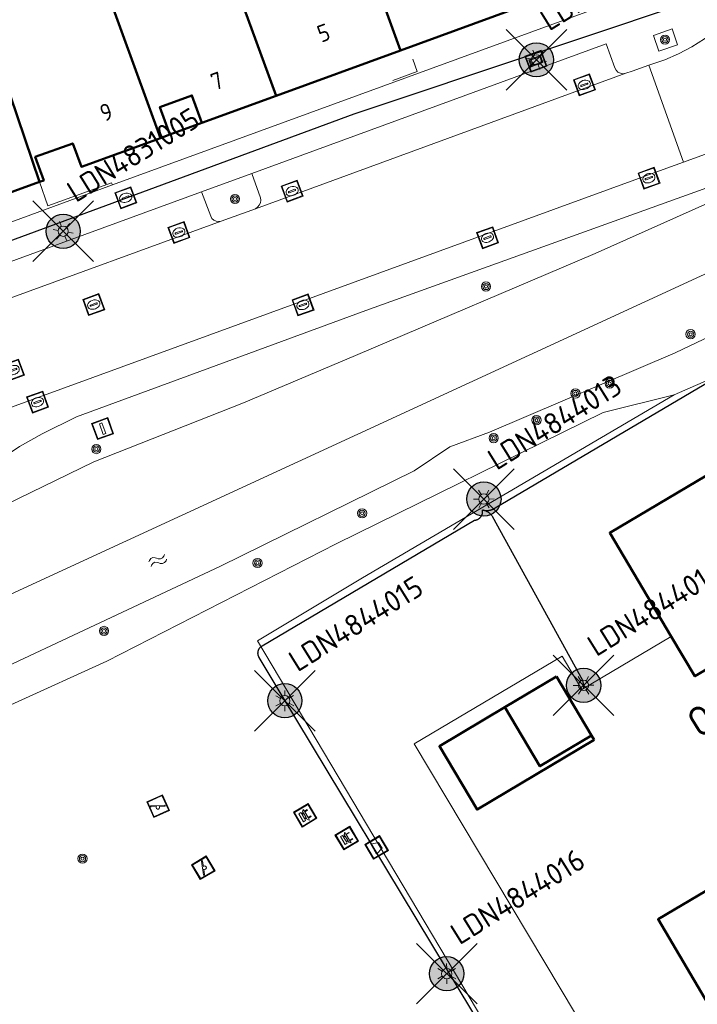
# Model space of a CAD drawing. Header units: metres. Extents: x 94279 to 96109, y 461866 to 463040.
# Tile 91 of 175: x 95163 to 95203, y 462371 to 462429. Entities that reach past the tile are written whole.
import ezdxf
from ezdxf.enums import TextEntityAlignment as Align

# ---------------------------------------------------------------- set-up
doc = ezdxf.new("R2010")
doc.units = ezdxf.units.M
doc.layers.get('0').update_dxf_attribs({"linetype": 'CONTINUOUS'})
for name, color, linetype in [('B-WE-KL-ET_LS_OV_KABEL_EIGENNET-T25', 7, 'CONTINUOUS'), ('N-WE-ARMATUUR-PRUNUS_C_OPZET_4M-G', 200, 'CONTINUOUS'), ('N-WE-ARMATUUR-PRUNUS_E_OPSCHUIF_8M-G', 40, 'CONTINUOUS'), ('N-WE-LICHTMAST_VERVANGEN-G', 7, 'CONTINUOUS')]:
    doc.layers.add(name, color=color, linetype=linetype)
for name, color, linetype, lineweight in [('B-WE-KL-ET_LS_OV_KABEL_EIGENNET_323-G', 10, 'CONTINUOUS', 30), ('B_BEBOUWINGSGRENS_0', 132, 'CONTINUOUS', 50), ('B_LUIFEL_1', 132, 'CONTINUOUS', 50), ('B_OVERBOUWLIJN_LIJN_1', 132, 'CONTINUOUS', 50), ('B_TUSSENMUUR_0', 132, 'CONTINUOUS', 50), ('Q_AFVALBAK_0', 251, 'CONTINUOUS', 13), ('Q_BANK_0', 251, 'CONTINUOUS', 13), ('Q_BOOM_0', 251, 'CONTINUOUS', 13), ('Q_BRANDKRAAN_0', 251, 'CONTINUOUS', 13), ('Q_INSPECTIE_OF_RIOOLPUT_0', 251, 'CONTINUOUS', 13), ('Q_KOLK_0', 251, 'CONTINUOUS', 13), ('Q_LICHTMAST_0', 251, 'CONTINUOUS', 13), ('Q_SPEELVOORZIENING_0', 251, 'CONTINUOUS', 13), ('Q_STRAATNAAMBORD_0', 251, 'CONTINUOUS', 13), ('Q_VERKEERSBORDPAAL_0', 251, 'CONTINUOUS', 13), ('S_GBKN_SYMBOOL_WATER_0', 251, 'CONTINUOUS', 13), ('T_CULTUURGRENS_0', 251, 'CONTINUOUS', 13), ('T_MUUR_30CM_LIJN_0', 251, 'CONTINUOUS', 13), ('V_WEGGRENS_0', 251, 'CONTINUOUS', 13), ('W_WATERGRENS_0', 251, 'CONTINUOUS', 13), ('Z_GBKN_HUISNUMMER_0', 251, 'CONTINUOUS', 13)]:
    doc.layers.add(name, color=color, linetype=linetype, lineweight=lineweight)
doc.styles.add('Leiden', font='isocp.shx')
doc.styles.add('NLCS-ISO-M500-T25', font='NLCS-ISO.ttf', dxfattribs={"height": 1.25})
doc.styles.get("Standard").update_dxf_attribs({"font": 'isocp.shx'})

# ---------------------------------------------------------------- blocks, each defined once
blk = doc.blocks.new('Q_LICHTMAST')
for points in [[(0, 0.3), (0, 0.6)], [(-0.26, 0.15), (-0.52, 0.3)], [(0.26, 0.15), (0.52, 0.3)], [(-0.26, -0.15), (-0.52, -0.3)], [(0, -0.3), (0, -0.6)], [(0.26, -0.15), (0.52, -0.3)]]:
    blk.add_lwpolyline(points)
blk.add_circle((0, 0), 0.3)
blk = doc.blocks.new('Q_VERKEERSBORDPAAL')
for points in [[(-0.5, 0.5), (0.5, 0.5), (0.5, -0.5), (-0.5, -0.5)], [(-0.08, 0.333), (0.071, 0.333), (0.071, -0.329), (-0.08, -0.329)]]:
    blk.add_lwpolyline(points, close=True)
blk.add_lwpolyline([(-0.442, 0.464), (0.438, 0.464, -0.414214), (0.459, 0.442), (0.459, -0.437, -0.414214), (0.438, -0.459), (-0.442, -0.459, -0.414214), (-0.463, -0.437), (-0.463, 0.442), (-0.463, 0.444), (-0.463, 0.446), (-0.463, 0.448), (-0.462, 0.45), (-0.461, 0.451), (-0.46, 0.453), (-0.459, 0.455), (-0.458, 0.456), (-0.457, 0.457), (-0.456, 0.459), (-0.454, 0.46), (-0.453, 0.461), (-0.451, 0.462), (-0.449, 0.462), (-0.447, 0.463), (-0.446, 0.463), (-0.444, 0.464), (-0.442, 0.464)], format="xyb")
blk = doc.blocks.new('Q_KOLK')
blk.add_lwpolyline([(-0.5, 0.5), (0.5, 0.5), (0.5, -0.5), (-0.5, -0.5)], close=True)
for points in [[(-0.442, 0.464), (0.438, 0.464, -0.414214), (0.459, 0.442), (0.459, -0.437, -0.414214), (0.438, -0.459), (-0.442, -0.459, -0.414214), (-0.463, -0.437), (-0.463, 0.442, -0.414214), (-0.442, 0.464)], [(-0.345, 0.105, 0.380426), (-0.276, -0.18)], [(-0.008, 0.266, 0.240218), (-0.345, 0.105)], [(-0.194, 0.045, 0.853344), (-0.194, -0.032)], [(0.331, 0.111, 0.240191), (-0.008, 0.266)], [(0.185, -0.032, 0.849746), (0.185, 0.045)], [(0.267, -0.176, 0.380426), (0.331, 0.111)], [(-0.276, -0.18, 0.148452), (0.012, -0.257)], [(0.012, -0.257, 0.131742), (0.267, -0.176)]]:
    blk.add_lwpolyline(points, format="xyb")
for points in [[(-0.194, 0.045), (0.185, 0.045)], [(0.185, -0.032), (-0.194, -0.032)]]:
    blk.add_lwpolyline(points)
blk = doc.blocks.new('Q_INSPECTIE_OF_RIOOLPUT')
blk.add_lwpolyline([(-0.5, 0.5), (0.5, 0.5), (0.5, -0.5), (-0.5, -0.5)], close=True)
for points in [[(-0.442, 0.464), (0.438, 0.464, -0.414214), (0.459, 0.442), (0.459, -0.437, -0.414214), (0.438, -0.459), (-0.442, -0.459, -0.414214), (-0.463, -0.437), (-0.463, 0.442), (-0.463, 0.444), (-0.463, 0.446), (-0.463, 0.448), (-0.462, 0.45), (-0.461, 0.451), (-0.46, 0.453), (-0.459, 0.455), (-0.458, 0.456), (-0.457, 0.457), (-0.456, 0.459), (-0.454, 0.46), (-0.453, 0.461), (-0.451, 0.462), (-0.449, 0.462), (-0.447, 0.463), (-0.446, 0.463), (-0.444, 0.464), (-0.442, 0.464)], [(-0.345, 0.105, 0.380426), (-0.276, -0.18)], [(-0.008, 0.266, 0.240218), (-0.345, 0.105)], [(-0.194, 0.045, 0.853344), (-0.194, -0.032)], [(0.331, 0.111, 0.240191), (-0.008, 0.266)], [(0.185, -0.032, 0.849746), (0.185, 0.045)], [(0.267, -0.176, 0.380426), (0.331, 0.111)], [(-0.276, -0.18, 0.148452), (0.012, -0.257)], [(0.012, -0.257, 0.131742), (0.267, -0.176)]]:
    blk.add_lwpolyline(points, format="xyb")
for points in [[(-0.194, 0.045), (0.185, 0.045)], [(0.185, -0.032), (-0.194, -0.032)]]:
    blk.add_lwpolyline(points)
blk = doc.blocks.new('Q_BRANDKRAAN')
blk.add_lwpolyline([(-0.5, 0.5), (0.5, 0.5), (0.5, -0.5), (-0.5, -0.5)], close=True)
for points in [[(-0.442, 0.464), (0.438, 0.464, -0.414214), (0.459, 0.442), (0.459, -0.437, -0.414214), (0.438, -0.459), (-0.442, -0.459, -0.414214), (-0.463, -0.437), (-0.463, 0.442), (-0.463, 0.444), (-0.463, 0.446), (-0.463, 0.448), (-0.462, 0.45), (-0.461, 0.451), (-0.46, 0.453), (-0.459, 0.455), (-0.458, 0.456), (-0.457, 0.457), (-0.456, 0.459), (-0.454, 0.46), (-0.453, 0.461), (-0.451, 0.462), (-0.449, 0.462), (-0.447, 0.463), (-0.446, 0.463), (-0.444, 0.464), (-0.442, 0.464)], [(-0.345, 0.105, 0.380426), (-0.276, -0.18)], [(-0.008, 0.266, 0.240218), (-0.345, 0.105)], [(-0.194, 0.045, 0.853344), (-0.194, -0.032)], [(0.331, 0.111, 0.240191), (-0.008, 0.266)], [(0.185, -0.032, 0.849746), (0.185, 0.045)], [(0.267, -0.176, 0.380426), (0.331, 0.111)], [(-0.276, -0.18, 0.148452), (0.012, -0.257)], [(0.012, -0.257, 0.131742), (0.267, -0.176)]]:
    blk.add_lwpolyline(points, format="xyb")
for points in [[(-0.194, 0.045), (0.185, 0.045)], [(0.185, -0.032), (-0.194, -0.032)]]:
    blk.add_lwpolyline(points)
blk = doc.blocks.new('Q_SPEELVOORZIENING')
blk.add_lwpolyline([(-0.5, 0.5), (0.5, 0.5), (0.5, -0.5), (-0.5, -0.5)], close=True)
for points in [[(-0.442, 0.464), (0.438, 0.464, -0.414214), (0.459, 0.442), (0.459, -0.437, -0.414214), (0.438, -0.459), (-0.442, -0.459, -0.414214), (-0.463, -0.437), (-0.463, 0.442), (-0.463, 0.444), (-0.463, 0.446), (-0.463, 0.448), (-0.462, 0.45), (-0.461, 0.451), (-0.46, 0.453), (-0.459, 0.455), (-0.458, 0.456), (-0.457, 0.457), (-0.456, 0.459), (-0.454, 0.46), (-0.453, 0.461), (-0.451, 0.462), (-0.449, 0.462), (-0.447, 0.463), (-0.446, 0.463), (-0.444, 0.464), (-0.442, 0.464)], [(-0.363, 0.198, 1.168313), (-0.386, 0.141)], [(-0.087, 0.021, 0.778987), (-0.04, -0.167)], [(-0.04, -0.167, 0.508825), (0.056, -0.036)], [(0.355, -0.156, 1.031322), (0.378, -0.1)]]:
    blk.add_lwpolyline(points, format="xyb")
for points in [[(-0.386, 0.141), (-0.087, 0.021)], [(-0.363, 0.198), (0.378, -0.1)], [(0.056, -0.036), (0.355, -0.156)]]:
    blk.add_lwpolyline(points)
blk = doc.blocks.new('Q_BANK')
blk.add_lwpolyline([(-0.5, 0.5), (0.5, 0.5), (0.5, -0.5), (-0.5, -0.5)], close=True)
blk.add_lwpolyline([(-0.442, 0.464), (0.438, 0.464, -0.414214), (0.459, 0.442), (0.459, -0.437, -0.414214), (0.438, -0.459), (-0.442, -0.459, -0.414214), (-0.463, -0.437), (-0.463, 0.442), (-0.463, 0.444), (-0.463, 0.446), (-0.463, 0.448), (-0.462, 0.45), (-0.461, 0.451), (-0.46, 0.453), (-0.459, 0.455), (-0.458, 0.456), (-0.457, 0.457), (-0.456, 0.459), (-0.454, 0.46), (-0.453, 0.461), (-0.451, 0.462), (-0.449, 0.462), (-0.447, 0.463), (-0.446, 0.463), (-0.444, 0.464), (-0.442, 0.464)], format="xyb")
for points in [[(-0.267, 0.022), (-0.366, -0.078)], [(-0.18, 0.132), (-0.267, 0.132), (-0.267, 0.276)], [(-0.267, 0.276), (0.258, 0.276), (0.258, 0.132), (0.173, 0.132)], [(-0.18, 0.022), (-0.267, 0.022)], [(-0.267, 0.022), (-0.18, 0.022)], [(-0.18, 0.022), (-0.18, 0.132)], [(-0.18, 0.132), (-0.144, 0.132)], [(-0.144, 0.132), (-0.144, 0.022)], [(0.131, 0.132), (-0.144, 0.132)], [(0.131, 0.022), (-0.144, 0.022)], [(-0.144, 0.022), (0.131, 0.022)], [(0.131, 0.022), (-0.144, 0.022)], [(-0.144, 0.022), (0.131, 0.022)], [(-0.144, 0.022), (0.131, 0.022)], [(0.131, 0.022), (0.131, 0.132)], [(0.131, 0.132), (0.173, 0.132)], [(0.173, 0.132), (0.173, 0.022)], [(0.173, 0.022), (0.255, 0.022)], [(0.173, 0.022), (0.255, 0.022)], [(0.255, 0.022), (0.357, -0.078)], [(-0.236, -0.078), (-0.366, -0.078)], [(-0.192, -0.078), (-0.192, -0.27), (-0.236, -0.27), (-0.236, -0.078)], [(-0.236, -0.078), (-0.192, -0.078)], [(0.183, -0.078), (-0.192, -0.078)], [(0.226, -0.078), (0.226, -0.268), (0.183, -0.268), (0.183, -0.078)], [(0.183, -0.078), (0.226, -0.078)], [(0.357, -0.078), (0.226, -0.078)]]:
    blk.add_lwpolyline(points)
blk = doc.blocks.new('Q_BOOM')
for radius in [0.27, 0.18, 0.09]:
    blk.add_circle((0, 0), radius)
blk = doc.blocks.new('Q_STRAATNAAMBORD')
for points in [[(-0.5, 0.5), (0.5, 0.5), (0.5, -0.5), (-0.5, -0.5)], [(-0.369, 0.22), (0.358, 0.22), (0.358, -0.214), (-0.369, -0.214)]]:
    blk.add_lwpolyline(points, close=True)
for points in [[(-0.442, 0.464), (0.438, 0.464, -0.414214), (0.459, 0.442), (0.459, -0.437, -0.414214), (0.438, -0.459), (-0.442, -0.459, -0.414214), (-0.463, -0.437), (-0.463, 0.442), (-0.463, 0.444), (-0.463, 0.446), (-0.463, 0.448), (-0.462, 0.45), (-0.461, 0.451), (-0.46, 0.453), (-0.459, 0.455), (-0.458, 0.456), (-0.457, 0.457), (-0.456, 0.459), (-0.454, 0.46), (-0.453, 0.461), (-0.451, 0.462), (-0.449, 0.462), (-0.447, 0.463), (-0.446, 0.463), (-0.444, 0.464), (-0.442, 0.464)], [(-0.287, 0.16), (0.281, 0.16, -0.414214), (0.303, 0.139), (0.303, -0.134, -0.414214), (0.281, -0.156), (-0.287, -0.156, -0.414214), (-0.308, -0.134), (-0.308, 0.139), (-0.308, 0.14), (-0.308, 0.142), (-0.307, 0.144), (-0.307, 0.146), (-0.306, 0.148), (-0.305, 0.149), (-0.304, 0.151), (-0.303, 0.152), (-0.302, 0.154), (-0.3, 0.155), (-0.299, 0.156), (-0.297, 0.157), (-0.296, 0.158), (-0.294, 0.159), (-0.292, 0.159), (-0.29, 0.16), (-0.288, 0.16), (-0.287, 0.16)]]:
    blk.add_lwpolyline(points, format="xyb")
blk = doc.blocks.new('Q_AFVALBAK')
for points in [[(-0.5, 0.5), (0.5, 0.5), (0.5, -0.5), (-0.5, -0.5)], [(-0.336, 0.197), (0.331, 0.197), (0.19, -0.251), (-0.196, -0.251)]]:
    blk.add_lwpolyline(points, close=True)
blk.add_lwpolyline([(-0.442, 0.464), (0.438, 0.464, -0.414214), (0.459, 0.442), (0.459, -0.437, -0.414214), (0.438, -0.459), (-0.442, -0.459, -0.414214), (-0.463, -0.437), (-0.463, 0.442), (-0.463, 0.444), (-0.463, 0.446), (-0.463, 0.448), (-0.462, 0.45), (-0.461, 0.451), (-0.46, 0.453), (-0.459, 0.455), (-0.458, 0.456), (-0.457, 0.457), (-0.456, 0.459), (-0.454, 0.46), (-0.453, 0.461), (-0.451, 0.462), (-0.449, 0.462), (-0.447, 0.463), (-0.446, 0.463), (-0.444, 0.464), (-0.442, 0.464)], format="xyb")
blk = doc.blocks.new('WATERSYMBOOL')
for points in [[(-0.5, 0.15), (-0.438, 0.212), (-0.312, 0.275), (-0.188, 0.275), (-0.062, 0.212), (0, 0.15), (0.062, 0.087), (0.188, 0.025), (0.312, 0.025), (0.438, 0.087), (0.5, 0.15)], [(-0.5, -0.15), (-0.438, -0.087), (-0.312, -0.025), (-0.188, -0.025), (-0.062, -0.087), (0, -0.15), (0.062, -0.212), (0.188, -0.275), (0.312, -0.275), (0.438, -0.212), (0.5, -0.15)]]:
    blk.add_lwpolyline(points)
blk = doc.blocks.new('LM')
at = {"linetype": 'ByBlock'}
h = blk.add_hatch(color=256, dxfattribs=at)
h.dxf.hatch_style = 1
edge = h.paths.add_edge_path()
edge.add_arc((0, 0), 1, 0, 360)
blk.add_circle((0, 0), 1, dxfattribs=at)
blk = doc.blocks.new('ACMAP_ANN_TEMPLATE_LM')
at = {"color": 0, "style": 'NLCS-ISO-M500-T25'}
blk.add_attdef('LM-NUMMER', (1.5, 1), '', height=1.25, dxfattribs=at)

msp = doc.modelspace()

# ---------------------------------------------------------------- linework, layer by layer
at = {"layer": 'B-WE-KL-ET_LS_OV_KABEL_EIGENNET_323-G', "linetype": 'Continuous'}
msp.add_lwpolyline([(95206.945, 462396.67), (95208.403, 462396.936, 0.272051), (95208.787, 462397.267), (95209.096, 462398.175, 0.218716), (95209.053, 462398.591), (95205.457, 462404.681, -0.413764), (95205.633, 462405.365), (95216.292, 462411.681, 0.366105), (95216.503, 462412.291), (95212.398, 462422.94, 0.110989), (95212.276, 462423.122), (95204.741, 462430.294, 0.277979), (95204.238, 462430.405), (95182.536, 462423.121), (95135.055, 462405.626)], format="xyb", dxfattribs=at)
for points in [[(95197.18, 462357.987), (95187.941, 462373.315), (95178.351, 462389.223), (95177.009, 462391.449), (95177.001, 462391.464), (95176.993, 462391.479), (95176.985, 462391.494), (95176.978, 462391.51), (95176.972, 462391.526), (95176.966, 462391.542), (95176.96, 462391.558), (95176.955, 462391.575), (95176.951, 462391.591), (95176.948, 462391.608), (95176.944, 462391.625), (95176.942, 462391.642), (95176.94, 462391.659), (95176.939, 462391.676), (95176.938, 462391.693), (95176.938, 462391.71), (95176.938, 462391.727), (95176.939, 462391.745), (95176.941, 462391.762), (95176.943, 462391.779), (95176.946, 462391.796), (95176.949, 462391.813), (95176.953, 462391.829), (95176.957, 462391.846), (95176.962, 462391.862), (95176.968, 462391.878), (95176.974, 462391.894), (95176.981, 462391.91), (95176.988, 462391.926), (95176.996, 462391.941), (95177.004, 462391.956), (95177.013, 462391.971), (95177.022, 462391.985), (95177.032, 462391.999), (95177.042, 462392.013), (95177.053, 462392.027), (95177.064, 462392.04), (95177.076, 462392.052), (95177.088, 462392.064), (95177.101, 462392.076), (95177.114, 462392.088), (95177.127, 462392.098), (95177.14, 462392.109), (95177.154, 462392.119), (95177.169, 462392.128), (95177.183, 462392.137), (95189.57, 462399.456), (95189.587, 462399.457), (95189.604, 462399.459), (95189.622, 462399.462), (95189.639, 462399.465), (95189.656, 462399.469), (95189.673, 462399.473), (95189.689, 462399.478), (95189.706, 462399.484), (95189.722, 462399.49), (95189.738, 462399.497), (95189.754, 462399.504), (95189.77, 462399.512), (95189.785, 462399.521), (95189.8, 462399.529), (95189.815, 462399.539), (95189.829, 462399.549), (95189.843, 462399.559), (95189.857, 462399.57), (95189.87, 462399.582), (95189.883, 462399.593), (95189.895, 462399.606), (95189.907, 462399.618), (95189.919, 462399.631), (95189.93, 462399.645), (95189.94, 462399.659), (95189.951, 462399.673), (95189.96, 462399.688), (95189.969, 462399.703), (95189.978, 462399.718), (95189.986, 462399.733), (95189.993, 462399.749), (95190, 462399.765), (95190.007, 462399.781), (95190.012, 462399.798), (95190.018, 462399.814), (95190.022, 462399.831), (95190.026, 462399.848), (95190.03, 462399.865), (95190.033, 462399.882), (95190.035, 462399.9), (95190.037, 462399.917), (95190.038, 462399.935), (95190.038, 462399.952), (95190.038, 462399.969), (95190.037, 462399.987), (95190.036, 462400.004), (95190.034, 462400.022), (95190.031, 462400.039), (95190.028, 462400.056), (95190.058, 462400.048), (95190.088, 462400.041), (95190.119, 462400.035), (95190.15, 462400.031), (95190.181, 462400.027), (95190.212, 462400.024), (95190.243, 462400.022), (95190.274, 462400.022), (95190.305, 462400.022), (95190.336, 462400.024), (95190.367, 462400.026), (95190.398, 462400.03), (95190.429, 462400.034), (95190.459, 462400.04), (95190.49, 462400.047), (95190.52, 462400.054), (95190.55, 462400.063), (95190.579, 462400.073), (95190.609, 462400.084), (95190.638, 462400.095), (95190.666, 462400.108), (95190.694, 462400.121), (95190.721, 462400.136), (95190.749, 462400.152), (95190.775, 462400.168), (95206.52, 462409.471)], [(95195.94, 462389.666), (95195.94, 462389.854), (95195.883, 462390.117), (95190.617, 462399.672), (95190.597, 462399.698), (95190.577, 462399.724), (95190.556, 462399.749), (95190.534, 462399.773), (95190.511, 462399.796), (95190.487, 462399.819), (95190.463, 462399.84), (95190.438, 462399.861), (95190.412, 462399.882), (95190.385, 462399.901), (95190.358, 462399.919), (95190.331, 462399.936), (95190.302, 462399.953), (95190.274, 462399.968), (95190.244, 462399.983), (95190.215, 462399.996), (95190.184, 462400.009), (95190.154, 462400.021), (95190.123, 462400.031), (95190.091, 462400.04), (95190.06, 462400.049), (95190.028, 462400.056)]]:
    msp.add_lwpolyline(points, dxfattribs=at)
at = {"layer": 'B_BEBOUWINGSGRENS_0'}
for p, q in [((95185.252, 462426.842), (95191.751, 462429.209)), ((95177.991, 462424.197), (95185.252, 462426.842)), ((95194.346, 462390.348), (95191.328, 462388.55)), ((95196.394, 462386.912), (95194.346, 462390.348))]:
    msp.add_line(p, q, dxfattribs=at)
for points in [[(95171.245, 462421.731), (95171.806, 462421.935), (95171.222, 462423.542), (95173.083, 462424.219), (95173.66, 462422.619), (95177.991, 462424.197)], [(95164.195, 462419.179), (95164.448, 462419.271), (95163.951, 462420.634), (95166.131, 462421.429), (95166.637, 462420.062), (95171.245, 462421.731)], [(95156.752, 462416.466), (95156.991, 462416.554), (95164.195, 462419.179)], [(95206.705, 462395.962), (95203.102, 462402.06), (95197.451, 462398.721), (95201.037, 462392.678)], [(95201.037, 462392.678), (95202.415, 462390.356), (95208.062, 462393.666)], [(95191.328, 462388.55), (95193.376, 462385.113), (95196.394, 462386.912)], [(95207.284, 462380.327), (95200.267, 462376.187), (95205.286, 462367.691), (95215.874, 462373.938)]]:
    msp.add_lwpolyline(points, dxfattribs=at)
at = {"layer": 'B_LUIFEL_1'}
msp.add_line((95196.547, 462386.654), (95196.394, 462386.912), dxfattribs=at)
msp.add_lwpolyline([(95191.328, 462388.55), (95187.519, 462386.279), (95189.72, 462382.585), (95196.547, 462386.654)], dxfattribs=at)
at = {"layer": 'B_OVERBOUWLIJN_LIJN_1'}
msp.add_line((95171.806, 462421.935), (95173.66, 462422.619), dxfattribs=at)
at = {"layer": 'B_TUSSENMUUR_0'}
for p, q in [((95185.252, 462426.842), (95181.136, 462438.141)), ((95171.245, 462421.731), (95167.824, 462431.14)), ((95164.195, 462419.179), (95160.334, 462430.557))]:
    msp.add_line(p, q, dxfattribs=at)
msp.add_lwpolyline([(95177.991, 462424.197), (95174.566, 462433.598), (95173.875, 462435.494)], dxfattribs=at)
at = {"layer": 'N-WE-LICHTMAST_VERVANGEN-G', "flags": 128}
for points in [[(95191.41, 462424.529), (95194.946, 462428.065)], [(95194.946, 462424.529), (95191.41, 462428.065)], [(95163.809, 462414.535), (95167.345, 462418.071)], [(95167.345, 462414.535), (95163.809, 462418.071)], [(95188.343, 462398.921), (95191.879, 462402.457)], [(95191.879, 462398.921), (95188.343, 462402.457)], [(95194.158, 462388.06), (95197.694, 462391.596)], [(95197.694, 462388.06), (95194.158, 462391.596)], [(95176.735, 462387.163), (95180.271, 462390.699)], [(95180.271, 462387.163), (95176.735, 462390.699)], [(95186.178, 462371.249), (95189.714, 462374.785)], [(95189.714, 462371.249), (95186.178, 462374.785)]]:
    msp.add_lwpolyline(points, dxfattribs=at)
at = {"layer": 'T_CULTUURGRENS_0'}
msp.add_line((95200.001, 462427.725), (95200.307, 462426.797), dxfattribs=at)
for points in [[(95200.307, 462426.797), (95201.406, 462427.176), (95201.101, 462428.104), (95200.001, 462427.725)], [(95211.787, 462412.011), (95213.221, 462413.681), (95213.49, 462414.845), (95212.831, 462416.93), (95211.843, 462419.616), (95211.157, 462420.318), (95209.649, 462420.38), (95207.879, 462419.882), (95206.091, 462419.24), (95196.598, 462415.001), (95182.631, 462409.052), (95176.098, 462406.299), (95167.367, 462402.86), (95162.204, 462400.356)], [(95151.949, 462383.882), (95168.122, 462391.228), (95181.504, 462398.08), (95197.072, 462405.741), (95201.202, 462406.76)]]:
    msp.add_lwpolyline(points, dxfattribs=at)
at = {"layer": 'T_MUUR_30CM_LIJN_0'}
for points in [[(95185.964, 462426.341), (95186.226, 462425.61), (95184.809, 462425.094)], [(95164.195, 462419.179), (95164.688, 462417.784), (95168.396, 462419.127), (95168.449, 462419.002)]]:
    msp.add_lwpolyline(points, dxfattribs=at)
at = {"layer": 'V_WEGGRENS_0'}
for p, q in [((95199.726, 462425.979), (95201.751, 462420.335)), ((95198.385, 462425.518), (95176.784, 462417.615)), ((95201.751, 462420.335), (95209.016, 462423.005)), ((95176.581, 462419.678), (95173.648, 462418.592)), ((95174.799, 462416.89), (95176.784, 462417.615)), ((95174.799, 462416.89), (95160.144, 462411.557)), ((95201.202, 462406.76), (95209.741, 462410.519))]:
    msp.add_line(p, q, dxfattribs=at)
for points in [[(95206.94, 462433.107), (95206.665, 462432.278), (95206.322, 462431.476), (95205.911, 462430.705), (95205.436, 462429.973), (95204.901, 462429.283), (95204.309, 462428.642), (95203.664, 462428.053), (95202.971, 462427.521), (95202.236, 462427.051), (95201.463, 462426.644), (95200.659, 462426.305), (95199.726, 462425.979)], [(95168.449, 462419.002), (95194.346, 462428.446), (95199.646, 462430.404)], [(95176.581, 462419.678), (95197.239, 462427.222), (95197.747, 462425.831), (95197.82, 462425.691), (95197.933, 462425.581), (95198.074, 462425.512), (95198.23, 462425.49), (95198.385, 462425.518)], [(95198.385, 462425.518), (95198.756, 462425.641), (95199.726, 462425.979)], [(95209.688, 462421.241), (95205.808, 462419.803), (95183.218, 462411.68), (95166.347, 462405.479), (95164.346, 462404.491), (95163.025, 462403.748), (95159.254, 462401.211), (95158.797, 462400.891), (95158.321, 462400.601), (95157.828, 462400.34), (95157.32, 462400.112), (95156.798, 462399.915)], [(95201.751, 462420.335), (95200.784, 462419.98), (95163.996, 462406.574), (95155.658, 462403.531)], [(95176.784, 462417.615), (95176.913, 462417.699), (95177.015, 462417.816), (95177.082, 462417.955), (95177.108, 462418.107), (95177.092, 462418.261), (95176.581, 462419.678)], [(95129.161, 462404.651), (95139.377, 462408.37), (95145.858, 462410.745), (95154.512, 462413.907), (95168.449, 462419.002)], [(95152.974, 462411.056), (95156.028, 462412.173), (95173.648, 462418.592)], [(95173.648, 462418.592), (95174.183, 462417.186), (95174.255, 462417.053), (95174.364, 462416.949), (95174.501, 462416.884), (95174.65, 462416.863), (95174.799, 462416.89)], [(95201.169, 462351.621), (95176.913, 462392.418), (95183.041, 462396.087), (95201.202, 462406.76)], [(95201.037, 462392.678), (95195.834, 462389.59), (95194.682, 462391.532), (95186.047, 462386.409), (95203.073, 462357.934)]]:
    msp.add_lwpolyline(points, dxfattribs=at)
at = {"layer": 'W_WATERGRENS_0'}
for points in [[(95209.498, 462416.795), (95162.528, 462395.145), (95136.652, 462383.218)], [(95139.151, 462377.408), (95139.17, 462377.749), (95139.251, 462378.081), (95139.392, 462378.392), (95139.588, 462378.672), (95139.833, 462378.91), (95140.489, 462379.44), (95154.022, 462387.05), (95174.753, 462396.78), (95186.055, 462402.341), (95188.125, 462403.738), (95190.446, 462404.596), (95201.262, 462409.21), (95211.19, 462413.931)]]:
    msp.add_lwpolyline(points, dxfattribs=at)

# ---------------------------------------------------------------- block references
at = {"rotation": 31.92}
for p, values in [((95193.178, 462426.297), {'LM-NUMMER': 'LDN4831006'}), ((95165.577, 462416.303), {'LM-NUMMER': 'LDN4831005'}), ((95190.111, 462400.689), {'LM-NUMMER': 'LDN4844013'}), ((95195.926, 462389.828), {'LM-NUMMER': 'LDN4844014'}), ((95178.503, 462388.931), {'LM-NUMMER': 'LDN4844015'}), ((95187.946, 462373.017), {'LM-NUMMER': 'LDN4844016'})]:
    msp.add_blockref('ACMAP_ANN_TEMPLATE_LM', p, dxfattribs=at).add_auto_attribs(values)
at = {"layer": 'N-WE-ARMATUUR-PRUNUS_C_OPZET_4M-G'}
for p in [(95190.111, 462400.689), (95195.926, 462389.828), (95178.503, 462388.931), (95187.946, 462373.017)]:
    msp.add_blockref('LM', p, dxfattribs=at)
at = {"layer": 'N-WE-ARMATUUR-PRUNUS_E_OPSCHUIF_8M-G'}
for p in [(95193.178, 462426.297), (95165.577, 462416.303)]:
    msp.add_blockref('LM', p, dxfattribs=at)
at = {"layer": 'Q_AFVALBAK_0', "rotation": 120.7337490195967}
msp.add_blockref('Q_AFVALBAK', (95183.857, 462380.381), dxfattribs=at)
at = {"layer": 'Q_BANK_0', "rotation": 120.7337490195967}
for p in [(95179.691, 462382.25), (95182.114, 462380.926)]:
    msp.add_blockref('Q_BANK', p, dxfattribs=at)
at = {"layer": 'Q_BOOM_0'}
for p, rotation in [((95200.676, 462427.475), 19.01115767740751), ((95175.597, 462418.185), 20.06417993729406), ((95190.234, 462413.08), 23.07073375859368), ((95202.167, 462410.3), 25.43219850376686), ((95197.446, 462407.426), 23.10262206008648), ((95195.45, 462406.845), 23.10262206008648), ((95193.177, 462405.289), 23.10262206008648), ((95190.682, 462404.241), 23.10262206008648), ((95167.51, 462403.604), 21.49867996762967), ((95183.01, 462399.857), 26.19888395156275), ((95176.912, 462396.959), 26.19888395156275), ((95167.959, 462393), 25.14279813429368), ((95166.703, 462379.724), 24.42820486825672)]:
    msp.add_blockref('Q_BOOM', p, dxfattribs=dict(at, rotation=rotation))
at = {"layer": 'Q_BRANDKRAAN_0', "rotation": 20.03567095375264}
msp.add_blockref('Q_BRANDKRAAN', (95169.228, 462418.254), dxfattribs=at)
at = {"layer": 'Q_INSPECTIE_OF_RIOOLPUT_0'}
for p, rotation in [((95167.362, 462412.025), 19.99660361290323), ((95162.672, 462408.208), 20.04983850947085)]:
    msp.add_blockref('Q_INSPECTIE_OF_RIOOLPUT', p, dxfattribs=dict(at, rotation=rotation))
at = {"layer": 'Q_KOLK_0'}
for p, rotation in [((95195.975, 462424.838), 20.0956876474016), ((95199.743, 462419.396), 20.02236287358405), ((95178.932, 462418.642), 20.0956876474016), ((95172.329, 462416.23), 19.99660361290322), ((95190.328, 462415.926), 20.02236287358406), ((95179.564, 462412.006), 20.02236287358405), ((95164.085, 462406.342), 20.02236287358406)]:
    msp.add_blockref('Q_KOLK', p, dxfattribs=dict(at, rotation=rotation))
at = {"layer": 'Q_LICHTMAST_0'}
for p, rotation in [((95193.178, 462426.297), 20.06145541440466), ((95165.577, 462416.303), 20.0167798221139), ((95190.111, 462400.689), 30.44223864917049), ((95195.926, 462389.828), 30.6892897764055), ((95178.503, 462388.931), 120.7337490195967), ((95187.946, 462373.017), 120.7337490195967)]:
    msp.add_blockref('Q_LICHTMAST', p, dxfattribs=dict(at, rotation=rotation))
at = {"layer": 'Q_SPEELVOORZIENING_0'}
for p, rotation in [((95171.111, 462382.78), 24.42820486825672), ((95173.749, 462379.196), 120.7337490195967)]:
    msp.add_blockref('Q_SPEELVOORZIENING', p, dxfattribs=dict(at, rotation=rotation))
at = {"layer": 'Q_STRAATNAAMBORD_0', "rotation": 20.06145541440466}
msp.add_blockref('Q_STRAATNAAMBORD', (95193.15, 462426.22), dxfattribs=at)
at = {"layer": 'Q_VERKEERSBORDPAAL_0', "rotation": 20.18109528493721}
msp.add_blockref('Q_VERKEERSBORDPAAL', (95167.878, 462404.794), dxfattribs=at)
at = {"layer": 'S_GBKN_SYMBOOL_WATER_0', "rotation": 24.74651241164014}
msp.add_blockref('WATERSYMBOOL', (95171.09, 462397.102), dxfattribs=at)

# ---------------------------------------------------------------- texts
at = {"layer": 'B-WE-KL-ET_LS_OV_KABEL_EIGENNET-T25', "linetype": 'Continuous', "style": 'Leiden'}
msp.add_text('OVK323 MINERVALAAN', height=1.75, rotation=31.92, dxfattribs=at).set_placement((95211.699, 462393.309), align=Align.MIDDLE_CENTER)
at = {"layer": 'Z_GBKN_HUISNUMMER_0'}
for s, rotation, p in [('5', 20, (95180.766, 462427.869)), ('7', 20, (95174.544, 462425.069)), ('9', 19.9, (95168.09, 462423.247))]:
    msp.add_text(s, height=1, rotation=rotation, dxfattribs=at).set_placement(p, align=Align.MIDDLE)

doc.saveas('drawing.dxf')
